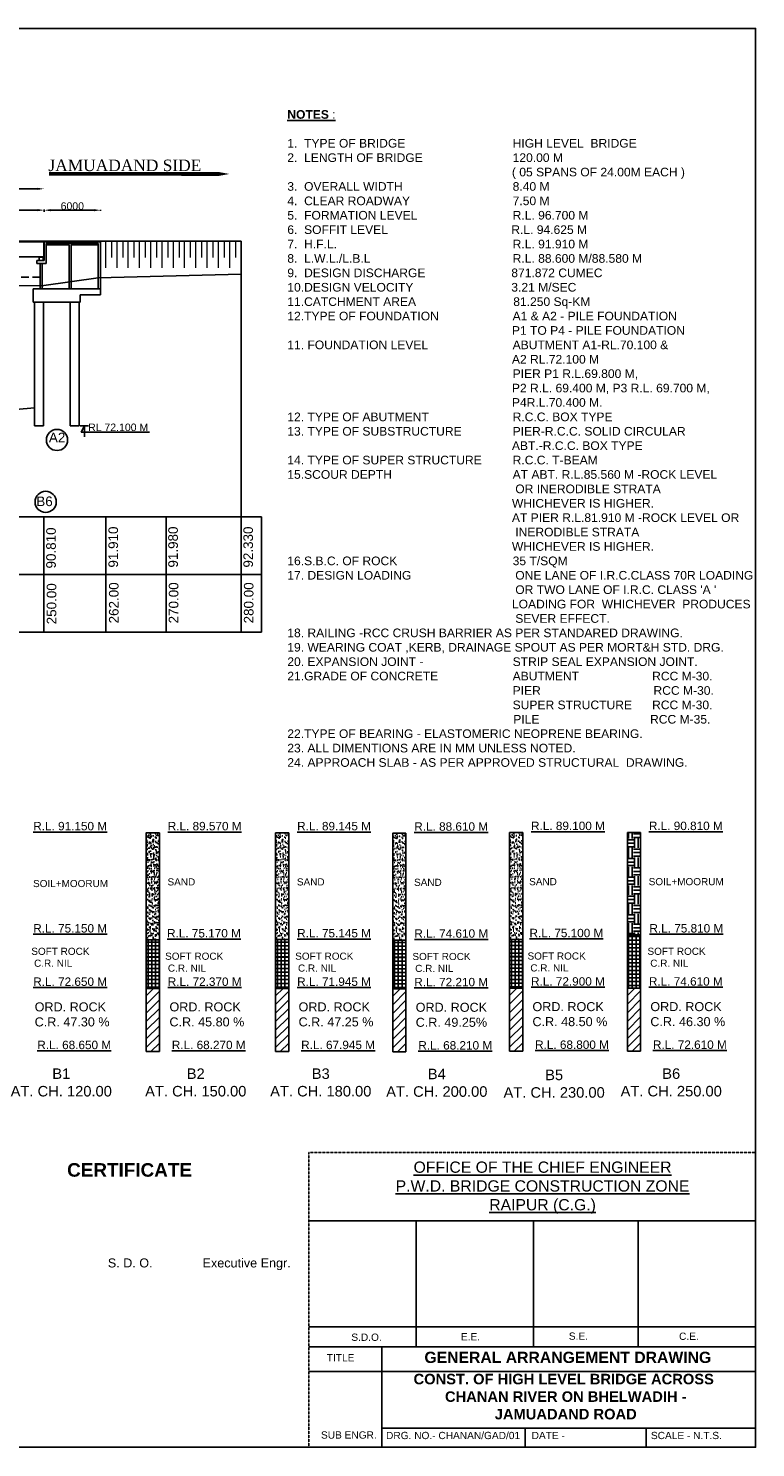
# Model space of a CAD drawing. Header units: inches. Extents: x 4599583 to 15517275, y 2817812 to 28133222499.
# Tile 6 of 95: x 13882273 to 13979091, y 2823126 to 3012058. Entities that reach past the tile are written whole.
import ezdxf

# ---------------------------------------------------------------- set-up
doc = ezdxf.new("R2010")
doc.units = ezdxf.units.IN
doc.header["$MEASUREMENT"] = 0
doc.linetypes.add('DASHED', pattern=[0.75, 0.5, -0.25])
doc.layers.add('STR', color=7, linetype='Continuous', lineweight=25)
doc.layers.add('SYM', color=8, linetype='Continuous', lineweight=5)
doc.styles.add('ROMANS', font='arial.ttf')
doc.styles.get("Standard").update_dxf_attribs({"font": 'arial.ttf'})
doc.styles.add('style1', font='arial.ttf')
doc.dimstyles.new('ROMANS', dxfattribs={"dimtxt": 1000, "dimasz": 850, "dimexe": 100, "dimexo": 100, "dimgap": 25, "dimtad": 1, "dimdec": 0, "dimzin": 9, "dimdsep": 46, "dimtxsty": 'ROMANS', "dimcen": 325, "dimclrd": 4, "dimclre": 4, "dimclrt": 6, "dimadec": 0, "dimazin": 0, "dimtfac": 1, "dimtdec": 0, "dimtmove": 0, "dimatfit": 3, "dimfxl": 1, "dimtolj": 1, "dimtzin": 9, "dimarcsym": 0})

# ---------------------------------------------------------------- blocks, each defined once
blk = doc.blocks.new('*D238')
at = {"lineweight": -2, "ltscale": 800, "transparency": 16777216}
for p, q in [((13764350, 2988615), (13764350, 2990796)), ((13883500, 2990696), (13765200, 2990696))]:
    blk.add_line(p, q, dxfattribs=at)
at = {"ltscale": 800, "transparency": 16777216}
for points in [[(13765200, 2990837), (13765200, 2990554), (13764350, 2990696)], [(13883500, 2990837), (13883500, 2990554), (13884350, 2990696)]]:
    blk.add_solid(points, dxfattribs=at)
at = {"layer": 'Defpoints', "color": 0, "ltscale": 800, "transparency": 16777216}
for p in [(13764350, 2990696), (13884350, 2990696), (13764350, 2988515)]:
    blk.add_point(p, dxfattribs=at)
at = {"color": 6, "ltscale": 800, "transparency": 16777216, "insert": (13824350, 2991574), "char_height": 1000, "attachment_point": 5, "style": 'ROMANS'}
blk.add_mtext('\\A1;{\\H1.3x;\\C256;TOTAL LENGTH OF BRIDGE BETWEEN FACE OF DIRT WALL 120.000 M (5 SPANS @ 24.000 M. C/C EACH)\\H0.92308x;\\C6; }', dxfattribs=at)
blk = doc.blocks.new('*D239')
at = {"lineweight": -2, "ltscale": 800, "transparency": 16777216}
for p, q in [((13860350, 2987860), (13860350, 2987960)), ((13861200, 2987860), (13883520, 2987860)), ((13884370, 2987860), (13884370, 2987960))]:
    blk.add_line(p, q, dxfattribs=at)
at = {"ltscale": 800, "transparency": 16777216}
for points in [[(13861200, 2988002), (13861200, 2987719), (13860350, 2987860)], [(13883520, 2988002), (13883520, 2987719), (13884370, 2987860)]]:
    blk.add_solid(points, dxfattribs=at)
at = {"layer": 'Defpoints', "color": 0, "ltscale": 800, "transparency": 16777216}
for p in [(13860350, 2987801), (13884370, 2987860), (13884370, 2987801)]:
    blk.add_point(p, dxfattribs=at)
at = {"color": 6, "ltscale": 800, "transparency": 16777216, "insert": (13872360, 2988396), "char_height": 1000, "attachment_point": 5, "style": 'ROMANS'}
blk.add_mtext('\\A1;{\\C7;24000}', dxfattribs=at)
blk = doc.blocks.new('*D240')
at = {"lineweight": -2, "ltscale": 800, "transparency": 16777216}
for p, q in [((13884370, 2987856), (13884370, 2987756)), ((13885220, 2987856), (13891020, 2987856)), ((13891870, 2987856), (13891870, 2987756))]:
    blk.add_line(p, q, dxfattribs=at)
at = {"ltscale": 800, "transparency": 16777216}
for points in [[(13885220, 2987997), (13885220, 2987714), (13884370, 2987856)], [(13891020, 2987997), (13891020, 2987714), (13891870, 2987856)]]:
    blk.add_solid(points, dxfattribs=at)
at = {"layer": 'Defpoints', "color": 0, "ltscale": 800, "transparency": 16777216}
for p in [(13884370, 2987860), (13891870, 2987860), (13891870, 2987856)]:
    blk.add_point(p, dxfattribs=at)
at = {"color": 6, "ltscale": 800, "transparency": 16777216, "insert": (13888120, 2988391), "char_height": 1000, "attachment_point": 5, "style": 'ROMANS'}
blk.add_mtext('\\A1;{\\C7;6000}', dxfattribs=at)

msp = doc.modelspace()

# ---------------------------------------------------------------- hatches: boundary and pattern name
h = msp.add_hatch()
h.set_pattern_fill('ANGLE', color=256, scale=150, style=0)
h.set_pattern_definition([(180, (13567852.555, 3527329.825), (0, 41.25), [30, -11.25]), (90, (13567852.555, 3527329.825), (41.25, 2e-15), [30, -11.25])])
h.paths.add_polyline_path([(13884095.273, 2981651.846), (13884095.273, 2981591.846), (13883970.273, 2981591.846), (13883970.273, 2981651.846)])
h.paths.add_polyline_path([(13883970.273, 2981651.846), (13883970.273, 2981591.846), (13883845.273, 2981591.846), (13883845.273, 2981651.846)])
at = {"ltscale": 800}
h = msp.add_hatch(dxfattribs=at)
h.set_pattern_fill('AR-SAND', color=0, scale=300, style=0)
h.set_pattern_definition([(37.5, (11706449.45, 2533577.13), (-18.89801, 578.04713), [0, -456, 0, -510, 0, -487.5]), (7.5, (11706449.45, 2533577.1), (530.933, 846.64382), [0, -246, 0, -411, 0, -157.5]), (327.5, (11706080.45, 2533577.13), (934.24256, 1.69772), [0, -150, 0, -540, 0, -705]), (317.5, (11706080.45, 2533577.1), (901.83798, 263.30267), [0, -75, 0, -354, 0, -405])])
h.paths.add_polyline_path([(13899715.737, 2904990.301), (13897965.739, 2904987.676), (13897967.679, 2890743.754), (13899717.677, 2890743.754)])
h = msp.add_hatch(dxfattribs=at)
h.set_pattern_fill('AR-SAND', color=0, scale=300, style=0)
h.set_pattern_definition([(37.5, (11723675.63, 2533577.13), (-18.89801, 578.04713), [0, -456, 0, -510, 0, -487.5]), (7.5, (11723675.6, 2533577.1), (530.933, 846.64382), [0, -246, 0, -411, 0, -157.5]), (327.5, (11723306.63, 2533577.13), (934.24256, 1.69772), [0, -150, 0, -540, 0, -705]), (317.5, (11723306.6, 2533577.1), (901.83798, 263.30267), [0, -75, 0, -354, 0, -405])])
h.paths.add_polyline_path([(13916941.918, 2904990.301), (13915191.92, 2904987.676), (13915193.86, 2890743.754), (13916943.858, 2890743.754)])
h = msp.add_hatch(dxfattribs=at)
h.set_pattern_fill('AR-SAND', color=0, scale=300, style=0)
h.set_pattern_definition([(37.5, (11739269.26, 2533523.13), (-18.89801, 578.04713), [0, -456, 0, -510, 0, -487.5]), (7.5, (11739269.26, 2533523.1), (530.933, 846.64382), [0, -246, 0, -411, 0, -157.5]), (327.5, (11738900.26, 2533523.13), (934.24256, 1.69772), [0, -150, 0, -540, 0, -705]), (317.5, (11738900.3, 2533523.1), (901.83798, 263.30267), [0, -75, 0, -354, 0, -405])])
h.paths.add_polyline_path([(13932535.551, 2904936.309), (13930785.553, 2904933.684), (13930787.493, 2890689.762), (13932537.491, 2890689.762)])
h = msp.add_hatch(dxfattribs=at)
h.set_pattern_fill('AR-SAND', color=0, scale=300, style=0)
h.set_pattern_definition([(37.5, (11754814.8, 2533611.35), (-18.89801, 578.04713), [0, -456, 0, -510, 0, -487.5]), (7.5, (11754814.8, 2533611.35), (530.933, 846.64382), [0, -246, 0, -411, 0, -157.5]), (327.5, (11754445.8, 2533611.35), (934.24256, 1.69772), [0, -150, 0, -540, 0, -705]), (317.5, (11754445.8, 2533611.35), (901.83798, 263.30267), [0, -75, 0, -354, 0, -405])])
h.paths.add_polyline_path([(13948081.08, 2905024.527), (13946331.082, 2905021.902), (13946333.021, 2890777.979), (13948083.019, 2890777.979)])
h = msp.add_hatch(dxfattribs=at)
h.set_pattern_fill('EARTH', scale=5000, style=0)
h.set_pattern_definition([(0, (-807189.3, 459361), (1250, 1250), [1250, -1250]), (0, (-807189.3, 459829.7), (1250, 1250), [1250, -1250]), (0, (-807189.3, 460298.5), (1250, 1250), [1250, -1250]), (90, (-807033.1, 460454.7), (-1250, 1250), [1250, -1250]), (90, (-806564.3, 460454.7), (-1250, 1250), [1250, -1250]), (90, (-806095.6, 460454.7), (-1250, 1250), [1250, -1250])])
h.paths.add_polyline_path([(13963776.401, 2905032.669), (13962026.403, 2905030.044), (13962035.957, 2891407), (13963785.955, 2891407)])
h = msp.add_hatch(dxfattribs=at)
h.set_pattern_fill('NET', scale=4000, style=0)
h.set_pattern_definition([(0, (-927796.63, 62426.1), (0, 500), []), (90, (-927796.63, 62426.1), (-500, 3e-14), [])])
h.paths.add_polyline_path([(13897967.679, 2884258.8), (13899717.677, 2884258.8), (13899717.677, 2890743.754), (13897967.679, 2890743.754)])
h = msp.add_hatch(dxfattribs=at)
h.set_pattern_fill('NET', scale=4000, style=0)
h.set_pattern_definition([(0, (-910570.45, 62426.1), (0, 500), []), (90, (-910570.45, 62426.1), (-500, 3e-14), [])])
h.paths.add_polyline_path([(13915193.86, 2884258.8), (13916943.858, 2884258.8), (13916943.858, 2890743.754), (13915193.86, 2890743.754)])
h = msp.add_hatch(dxfattribs=at)
h.set_pattern_fill('NET', scale=4000, style=0)
h.set_pattern_definition([(0, (-894976.8, 62372.1), (0, 500), []), (90, (-894976.8, 62372.1), (-500, 3e-14), [])])
h.paths.add_polyline_path([(13930787.493, 2884204.808), (13932537.491, 2884204.808), (13932537.491, 2890689.762), (13930787.493, 2890689.762)])
h = msp.add_hatch(dxfattribs=at)
h.set_pattern_fill('NET', scale=4000, style=0)
h.set_pattern_definition([(0, (-879431.3, 62460.3), (0, 500), []), (90, (-879431.3, 62460.3), (-500, 3e-14), [])])
h.paths.add_polyline_path([(13946333.021, 2884293.025), (13948083.019, 2884293.025), (13948083.019, 2890777.979), (13946333.021, 2890777.979)])
h = msp.add_hatch(dxfattribs=at)
h.set_pattern_fill('NET', scale=4000, style=0)
h.set_pattern_definition([(0, (-845832.14, 56158), (0, 500), []), (90, (-845832.14, 56158), (-500, 3e-14), [])])
h.paths.add_polyline_path([(13963776.401, 2891406.988), (13962026.403, 2891406.988), (13962026.403, 2884293.025), (13963776.401, 2884293.025)])
h = msp.add_hatch(dxfattribs=at)
h.set_pattern_fill('ANSI31', color=0, scale=6500, style=0)
h.set_pattern_definition([(45, (11706451.4, 2523348.25), (-574.52426, 574.52426), [])])
h.paths.add_polyline_path([(13899717.677, 2881907.664, -0.0395245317), (13897967.679, 2882046.216), (13897967.679, 2875858.8), (13899717.677, 2875858.8)])
h.paths.add_polyline_path([(13899717.677, 2884258.8), (13897967.679, 2884258.8), (13897967.679, 2882046.216, 0.0395245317), (13899717.677, 2881907.664)])
h = msp.add_hatch(dxfattribs=at)
h.set_pattern_fill('ANSI31', color=0, scale=6500, style=0)
h.set_pattern_definition([(45, (11723677.6, 2523348.25), (-574.52426, 574.52426), [])])
h.paths.add_polyline_path([(13916943.858, 2881907.664, -0.0395245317), (13915193.86, 2882046.216), (13915193.86, 2875858.8), (13916943.858, 2875858.8)])
h.paths.add_polyline_path([(13916943.858, 2884258.8), (13915193.86, 2884258.8), (13915193.86, 2882046.216, 0.0395245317), (13916943.858, 2881907.664)])
h = msp.add_hatch(dxfattribs=at)
h.set_pattern_fill('ANSI31', color=0, scale=6500, style=0)
h.set_pattern_definition([(45, (11739271.2, 2523294.26), (-574.52426, 574.52426), [])])
h.paths.add_polyline_path([(13932537.491, 2881853.672, -0.0395245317), (13930787.493, 2881992.224), (13930787.493, 2875804.808), (13932537.491, 2875804.808)])
h.paths.add_polyline_path([(13932537.491, 2884204.808), (13930787.493, 2884204.808), (13930787.493, 2881992.224, 0.0395245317), (13932537.491, 2881853.672)])
h = msp.add_hatch(dxfattribs=at)
h.set_pattern_fill('ANSI31', color=0, scale=6500, style=0)
h.set_pattern_definition([(45, (11754816.7, 2523382.5), (-574.52426, 574.52426), [])])
h.paths.add_polyline_path([(13948083.019, 2881941.89, -0.0395245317), (13946333.021, 2882080.442), (13946333.021, 2875893.025), (13948083.019, 2875893.025)])
h.paths.add_polyline_path([(13948083.019, 2884293.025), (13946333.021, 2884293.025), (13946333.021, 2882080.442, 0.0395245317), (13948083.019, 2881941.89)])
h = msp.add_hatch(dxfattribs=at)
h.set_pattern_fill('ANSI31', color=0, scale=6500, style=0)
h.set_pattern_definition([(45, (11770510.1, 2523382.5), (-574.52426, 574.52426), [])])
h.paths.add_polyline_path([(13963776.401, 2881941.89, -0.0395245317), (13962026.403, 2882080.442), (13962026.403, 2875893.025), (13963776.401, 2875893.025)])
h.paths.add_polyline_path([(13963776.401, 2884293.025), (13962026.403, 2884293.025), (13962026.403, 2882080.442, 0.0395245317), (13963776.401, 2881941.89)])

# ---------------------------------------------------------------- linework, layer by layer
for p, q in [((13884370.273, 2987757.12), (13884370.273, 2987653.299)), ((13891870.273, 2987855.78), (13891870.273, 2987905.445)), ((13884370.273, 2983726.846), (13891870.273, 2983726.846)), ((13884370.273, 2981151.846), (13884370.273, 2983651.846)), ((13910600.879, 2983726.846), (13910600.879, 2947026.846)), ((13874350.273, 2977726.846), (13884350.273, 2977836.846)), ((13874350.273, 2977726.846), (13884350.273, 2977836.846)), ((13884350.273, 2977836.846), (13891570.273, 2978829.596))]:
    msp.add_line(p, q, dxfattribs=at)
for p, q in [((13764390.273, 2983726.846), (13884330.273, 2983726.846)), ((13764390.273, 2983651.846), (13884330.273, 2983651.846)), ((13788390.273, 2983726.846), (13884330.273, 2983726.846)), ((13788390.273, 2983651.846), (13884330.273, 2983651.846)), ((13812390.273, 2983726.846), (13884330.273, 2983726.846)), ((13812390.273, 2983651.846), (13884330.273, 2983651.846)), ((13836390.273, 2983726.846), (13884330.273, 2983726.846)), ((13836390.273, 2983651.846), (13884330.273, 2983651.846)), ((13884330.273, 2983651.846), (13884330.273, 2983726.846)), ((13884330.273, 2983651.846), (13884330.273, 2983726.846)), ((13884330.273, 2983651.846), (13884330.273, 2981651.846)), ((13884330.273, 2983651.846), (13884330.273, 2981651.846)), ((13884370.273, 2983651.846), (13884370.273, 2983726.846)), ((13884370.273, 2983726.846), (13891870.273, 2983726.846)), ((13884370.273, 2983726.846), (13884370.273, 2981151.846)), ((13884370.273, 2983651.846), (13884370.273, 2981651.846)), ((13884370.273, 2983651.846), (13891870.273, 2983651.846)), ((13884620.273, 2980751.846), (13884620.273, 2983401.846)), ((13884620.273, 2983401.846), (13891570.273, 2983401.846)), ((13884620.273, 2983251.846), (13887720.273, 2983251.846)), ((13887720.273, 2977406.846), (13887720.273, 2983251.846)), ((13887970.273, 2983251.846), (13891570.273, 2983251.846)), ((13887970.273, 2977406.846), (13887970.273, 2983251.846)), ((13891570.273, 2977406.846), (13891570.273, 2983401.846)), ((13891870.273, 2983726.846), (13891870.273, 2977406.846)), ((13883695.273, 2981151.846), (13883695.273, 2981591.846)), ((13883695.273, 2981591.846), (13884245.273, 2981591.846)), ((13883845.273, 2981591.846), (13883845.273, 2981651.846)), ((13884095.273, 2981591.846), (13884095.273, 2981651.846)), ((13884245.273, 2981591.846), (13884245.273, 2981151.846)), ((13884330.273, 2981651.846), (13884370.273, 2981651.846)), ((13884268.441, 2981151.846), (13883418.441, 2981151.846)), ((13883418.441, 2981151.846), (13883418.441, 2980751.846)), ((13884370.273, 2981151.846), (13883418.441, 2981151.846)), ((13883820.273, 2980751.846), (13883820.273, 2977406.846)), ((13884120.273, 2980751.846), (13884120.273, 2977406.846)), ((13889183.312, 2959137.721), (13890288.985, 2959137.721)), ((13913294.81, 2947026.846), (13724350.273, 2947026.846)), ((13913294.81, 2939346.846), (13724350.273, 2939346.846)), ((13913294.81, 2931666.846), (13724350.273, 2931666.846))]:
    msp.add_line(p, q)
at = {"color": 0, "ltscale": 800}
for p, q in [((13910600.879, 2983726.846), (13891870.273, 2983726.846)), ((13910600.879, 2979356.846), (13891570.273, 2978829.596)), ((13910600.879, 2947026.846), (13910600.879, 2979356.846)), ((13883070.273, 2959136.846), (13884270.273, 2959136.846)), ((13887820.273, 2959136.846), (13889020.273, 2959136.846)), ((13915191.92, 2904987.676), (13915193.86, 2885658.907)), ((13930785.553, 2904933.684), (13930787.493, 2885604.915)), ((13946331.082, 2905021.902), (13946333.021, 2885693.133)), ((13962024.463, 2905021.902), (13962026.403, 2885693.133)), ((13897967.679, 2894758.8), (13897967.679, 2888458.8)), ((13899717.677, 2875858.8), (13899717.677, 2894761.425)), ((13899717.677, 2875858.8), (13899717.677, 2894761.28)), ((13916943.858, 2875858.8), (13916943.858, 2894761.28)), ((13932537.491, 2875804.808), (13932537.491, 2894707.288)), ((13948083.019, 2875893.025), (13948083.019, 2894795.505)), ((13963776.401, 2875893.025), (13963776.401, 2894795.505)), ((13915193.35, 2890748.364), (13916943.348, 2890748.364)), ((13930786.983, 2890685.134), (13932536.981, 2890685.134)), ((13946332.514, 2890751.489), (13948082.512, 2890751.489)), ((13963776.401, 2891408.129), (13962026.403, 2891405.846)), ((13962026.403, 2891406.988), (13963776.401, 2891406.988)), ((13897967.679, 2888458.997), (13899717.677, 2888458.997)), ((13897967.679, 2888458.8), (13899717.677, 2888458.8)), ((13897967.679, 2888458.8), (13897967.679, 2884258.8)), ((13915193.86, 2888458.997), (13916943.858, 2888458.997)), ((13930787.493, 2888405.005), (13932537.491, 2888405.005)), ((13946333.021, 2888493.222), (13948083.019, 2888493.222)), ((13915193.86, 2886358.997), (13915193.86, 2880058.8)), ((13930787.493, 2886305.005), (13930787.493, 2880004.808)), ((13946333.021, 2886393.222), (13946333.021, 2880093.025)), ((13962026.403, 2886393.222), (13962026.403, 2880093.025)), ((13897967.679, 2884258.8), (13897967.679, 2875858.8)), ((13897967.679, 2884258.8), (13899717.677, 2884258.8)), ((13915193.86, 2884258.8), (13916943.858, 2884258.8)), ((13930787.493, 2884204.808), (13932537.491, 2884204.808)), ((13946333.021, 2884293.025), (13948083.019, 2884293.025)), ((13962026.403, 2884293.025), (13963776.401, 2884293.025)), ((13915193.86, 2880058.8), (13915193.86, 2875858.8)), ((13930787.493, 2880004.808), (13930787.493, 2875804.808)), ((13946333.021, 2880093.025), (13946333.021, 2875893.025)), ((13962026.403, 2880093.025), (13962026.403, 2875893.025)), ((13897967.679, 2875858.8), (13899717.677, 2875858.8)), ((13915193.86, 2875858.8), (13916943.858, 2875858.8)), ((13930787.493, 2875804.808), (13932537.491, 2875804.808)), ((13946333.021, 2875893.025), (13948083.019, 2875893.025)), ((13962026.403, 2875893.025), (13963776.401, 2875893.025))]:
    msp.add_line(p, q, dxfattribs=at)
at = {"color": 7, "ltscale": 800}
for p, q in [((13764390.273, 2981651.846), (13884330.273, 2981651.846)), ((13884620.273, 2980751.846), (13883418.441, 2980751.846)), ((13884350.273, 2977836.846), (13891570.273, 2978829.596)), ((13891870.273, 2977406.846), (13891870.273, 2976606.846)), ((13884350.273, 2947026.846), (13884350.273, 2931666.846)), ((13892600.879, 2947026.846), (13892600.879, 2931666.846)), ((13900600.879, 2947026.846), (13900600.879, 2931666.846)), ((13910600.879, 2947026.846), (13910600.879, 2931666.846)), ((13913294.81, 2947026.846), (13913294.81, 2931666.846)), ((13899717.677, 2904987.676), (13897965.739, 2904987.676)), ((13897965.739, 2904987.676), (13897967.679, 2894758.8)), ((13899717.677, 2894761.28), (13899717.677, 2904987.676)), ((13916943.858, 2904987.676), (13915191.92, 2904987.676)), ((13916943.858, 2894761.28), (13916943.858, 2904987.676)), ((13932537.491, 2904933.684), (13930785.553, 2904933.684)), ((13932537.491, 2894707.288), (13932537.491, 2904933.684)), ((13948083.019, 2905021.902), (13946331.082, 2905021.902)), ((13948083.019, 2894795.505), (13948083.019, 2905021.902)), ((13963776.401, 2905021.902), (13962024.463, 2905021.902)), ((13963776.401, 2894795.505), (13963776.401, 2905021.902)), ((13899717.677, 2898697.872), (13899722.812, 2894761.287)), ((13915192.947, 2894761.11), (13915187.811, 2898697.864)), ((13916943.858, 2898697.872), (13916948.994, 2894761.287)), ((13930786.58, 2894707.118), (13930781.444, 2898643.872)), ((13932537.491, 2898643.88), (13932542.627, 2894707.294)), ((13946332.108, 2894795.336), (13946326.972, 2898732.09)), ((13948083.019, 2898732.098), (13948088.155, 2894795.512)), ((13962025.49, 2894795.336), (13962020.354, 2898732.09)), ((13963776.401, 2898732.098), (13963781.537, 2894795.512)), ((13897967.679, 2890743.754), (13899717.677, 2890743.754))]:
    msp.add_line(p, q, dxfattribs=at)
at = {"linetype": 'DASHED', "ltscale": 2000}
msp.add_line((13883820.273, 2978936.846), (13764900.273, 2978936.846), dxfattribs=at)
at = {"color": 1, "ltscale": 800}
msp.add_line((13883070.273, 2961527.406), (13864350.273, 2959926.846), dxfattribs=at)
at = {"color": 0, "linetype": 'DASHED', "ltscale": 10}
for p, q in [((13919601.539, 2823126.026), (13919601.539, 2862393.261)), ((13919601.539, 2862393.261), (13979091.072, 2862393.261))]:
    msp.add_line(p, q, dxfattribs=at)
at = {"color": 0, "ltscale": 800}
msp.add_lwpolyline([(13701345.841, 3012057.878), (13979091.072, 3012057.878), (13979091.072, 2823168.098), (13701345.841, 2823168.098)], close=True, dxfattribs=at)
msp.add_lwpolyline([(13885029.98, 2992708.989, 504, 504, 0), (13905121.407, 2992677.162, 1440, 0, 0), (13909048.287, 2992677.162, 0, 0, 0)], format="xyseb")
msp.add_lwpolyline([(13898416.045, 2958318.783), (13889300.902, 2958318.783), (13889736.148, 2959137.721), (13889736.148, 2957691.258)])
at = {"color": 0}
for points in [[(13919601.539, 2853313.771), (13979091.072, 2853313.771)], [(13933917.505, 2853313.771), (13933917.505, 2836559.239)], [(13949524.19, 2853313.771), (13949524.19, 2836559.239)], [(13963458.899, 2853313.771), (13963458.899, 2836559.239)], [(13919601.539, 2839224.813), (13979091.072, 2839224.813)], [(13919601.539, 2836559.239), (13979091.072, 2836559.239)], [(13929307.79, 2836559.239), (13929307.79, 2823126.026)], [(13919601.539, 2833271.261), (13979091.072, 2833271.261)], [(13929307.79, 2825728.243), (13979091.072, 2825728.243)], [(13948405.218, 2825728.243), (13948405.218, 2823126.026)], [(13964536.989, 2825728.243), (13964536.989, 2823126.026)]]:
    msp.add_lwpolyline(points, dxfattribs=at)
at = {"ltscale": 2}
for centre in [(13886084.448, 2957272.917), (13884577.3, 2949023.988)]:
    msp.add_circle(centre, 1409.202, dxfattribs=at)
at = {"layer": 'STR', "color": 0, "ltscale": 1000}
for p, q in [((13882920.273, 2975606.846), (13882920.273, 2977406.846)), ((13882920.273, 2977406.846), (13885411.562, 2977406.846)), ((13885370.273, 2977406.846), (13891870.273, 2977406.846)), ((13889170.273, 2976606.846), (13889170.273, 2975606.846)), ((13889170.273, 2976606.846), (13891870.273, 2976606.846)), ((13889170.273, 2975606.846), (13882920.273, 2975606.846))]:
    msp.add_line(p, q, dxfattribs=at)
at = {"layer": 'STR', "color": 0}
for p, q in [((13884120.273, 2977406.846), (13885767.579, 2977406.846)), ((13883070.273, 2959136.846), (13883070.273, 2975606.846)), ((13884270.273, 2975606.846), (13884270.273, 2959136.846)), ((13887820.273, 2959136.846), (13887820.273, 2975606.846)), ((13889020.273, 2975606.846), (13889020.273, 2959136.846))]:
    msp.add_line(p, q, dxfattribs=at)
at = {"layer": 'SYM', "color": 0}
for p, q in [((13891870.273, 2981546.748), (13891870.273, 2983726.846)), ((13892577.864, 2981546.748), (13892577.864, 2983726.846)), ((13892577.864, 2981546.748), (13892577.864, 2983726.846)), ((13892577.864, 2981546.748), (13892577.864, 2983726.846)), ((13893370.273, 2981546.748), (13893370.273, 2983726.846)), ((13894077.864, 2981546.748), (13894077.864, 2983726.846)), ((13894870.273, 2981546.748), (13894870.273, 2983726.846)), ((13895577.864, 2981546.748), (13895577.864, 2983726.846)), ((13895577.864, 2981546.748), (13895577.864, 2983726.846)), ((13896370.273, 2981546.748), (13896370.273, 2983726.846)), ((13896370.273, 2981546.748), (13896370.273, 2983726.846)), ((13897077.864, 2981546.748), (13897077.864, 2983726.846)), ((13897077.864, 2981546.748), (13897077.864, 2983726.846)), ((13897870.273, 2981546.748), (13897870.273, 2983726.846)), ((13898577.864, 2981546.748), (13898577.864, 2983726.846)), ((13898577.864, 2981546.748), (13898577.864, 2983726.846)), ((13898577.864, 2981546.748), (13898577.864, 2983726.846)), ((13899370.273, 2981546.748), (13899370.273, 2983726.846)), ((13900077.864, 2981546.748), (13900077.864, 2983726.846)), ((13900870.273, 2981546.748), (13900870.273, 2983726.846)), ((13901577.864, 2981546.748), (13901577.864, 2983726.846)), ((13901577.864, 2981546.748), (13901577.864, 2983726.846)), ((13902370.273, 2981546.748), (13902370.273, 2983726.846)), ((13903077.864, 2981546.748), (13903077.864, 2983726.846)), ((13903870.273, 2981546.748), (13903870.273, 2983726.846)), ((13904577.864, 2981546.748), (13904577.864, 2983726.846)), ((13905370.273, 2981546.748), (13905370.273, 2983726.846)), ((13906077.864, 2981546.748), (13906077.864, 2983726.846)), ((13906077.864, 2981546.748), (13906077.864, 2983726.846)), ((13906870.273, 2981546.748), (13906870.273, 2983726.846)), ((13907577.864, 2981546.748), (13907577.864, 2983726.846)), ((13908370.273, 2981546.748), (13908370.273, 2983726.846)), ((13908370.273, 2981546.748), (13908370.273, 2983726.846)), ((13909077.864, 2980187.647), (13909077.864, 2983726.846)), ((13909870.273, 2981546.748), (13909870.273, 2983726.846)), ((13892577.864, 2980187.647), (13892577.864, 2981546.748)), ((13892577.864, 2980187.647), (13892577.864, 2981546.748)), ((13892577.864, 2980187.647), (13892577.864, 2981546.748)), ((13894077.864, 2980187.647), (13894077.864, 2981546.748)), ((13895577.864, 2980187.647), (13895577.864, 2981546.748)), ((13895577.864, 2980187.647), (13895577.864, 2981546.748)), ((13897077.864, 2980187.647), (13897077.864, 2981546.748)), ((13897077.864, 2980187.647), (13897077.864, 2981546.748)), ((13898577.864, 2980187.647), (13898577.864, 2981546.748)), ((13898577.864, 2980187.647), (13898577.864, 2981546.748)), ((13898577.864, 2980187.647), (13898577.864, 2981546.748)), ((13900077.864, 2980187.647), (13900077.864, 2981546.748)), ((13901577.864, 2980187.647), (13901577.864, 2981546.748)), ((13901577.864, 2980187.647), (13901577.864, 2981546.748)), ((13903077.864, 2980187.647), (13903077.864, 2981546.748)), ((13904577.864, 2980187.647), (13904577.864, 2981546.748)), ((13906077.864, 2980187.647), (13906077.864, 2981546.748)), ((13906077.864, 2980187.647), (13906077.864, 2981546.748)), ((13907577.864, 2980187.647), (13907577.864, 2981546.748))]:
    msp.add_line(p, q, dxfattribs=at)

# ---------------------------------------------------------------- texts
at = {"color": 0}
for s, insert, char_height, width, attachment_point in [("\\pxsm1;{\\fArial|b1|i0|c0|p34;\\H1.2267x;\\L\\C256;NOTES \\fArial|b0|i0|c0|p34;:\\P\\P\\l1.  TYPE OF BRIDGE ^I^I^I^IHIGH LEVEL  BRIDGE  \\P2.  LENGTH OF BRIDGE^I^I^I^I120.00 M\\P                                                                   ( 05 SPANS OF 24.00M EACH ) \\P3.  OVERALL WIDTH  ^I^I^I^I8.40 M\\P4.  CLEAR ROADWAY                       ^I7.50 M\\P5.  FORMATION LEVEL      ^I^I^IR.L. 96.700 M\\P6.  SOFFIT LEVEL^I^I^I^I        R.L. 94.625 M\\P7.  H.F.L.                               ^I^I^IR.L. 91.910 M \\P8.  L.W.L./L.B.L                               ^I^IR.L. 88.600 M/88.580 M\\P9.  DESIGN DISCHARGE                 ^I        871.872 CUMEC\\P10.DESIGN VELOCITY ^I^I^I        3.21 M/SEC\\P11.CATCHMENT AREA                             81.250 Sq-KM\\P12.TYPE OF FOUNDATION                      A1 & A2 - PILE FOUNDATION\\P                                                                   P1 TO P4 - PILE FOUNDATION\\P11. FOUNDATION LEVEL      ^I^I^IABUTMENT A1-RL.70.100 & \\P                                                                   A2 RL.72.100 M\\P^I^I^I^I          ^I^I^IPIER P1 R.L.69.800 M,\\P                                                                   P2 R.L. 69.400 M, P3 R.L. 69.700 M,\\P                                                                   P4R.L.70.400 M.                                                                                                                                                                                                                           \\P12. TYPE OF ABUTMENT                     ^IR.C.C. BOX TYPE \\P13. TYPE OF SUBSTRUCTURE           ^IPIER-R.C.C. SOLID CIRCULAR\\P                                                                   ABT.-R.C.C. BOX TYPE                                                                \\P14. TYPE OF SUPER STRUCTURE     ^IR.C.C. T-BEAM  \\P15.SCOUR DEPTH                                  ^IAT ABT. R.L.85.560 M -ROCK LEVEL\\P                                                                    OR INERODIBLE STRATA                         \\P                                                                   WHICHEVER IS HIGHER.  \\P                                                                   AT PIER R.L.81.910 M -ROCK LEVEL OR\\P                                                                    INERODIBLE STRATA                 \\P                                                                   WHICHEVER IS HIGHER.  \\P16.S.B.C. OF ROCK                                ^I35 T/SQM\\P17. DESIGN LOADING                               ONE LANE OF I.R.C.CLASS 70R LOADING\\P                                                                    OR TWO LANE OF I.R.C. CLASS 'A '\\P                                                                   LOADING FOR  WHICHEVER  PRODUCES\\P                                                                    SEVER EFFECT.\\P18. RAILING -RCC CRUSH BARRIER AS PER STANDARED DRAWING.\\P19. WEARING COAT ,KERB, DRAINAGE SPOUT AS PER MORT&H STD. DRG.\\P20. EXPANSION JOINT -      ^I^I^ISTRIP SEAL EXPANSION JOINT.\\P21.GRADE OF CONCRETE ^I^I^IABUTMENT ^I^I        RCC M-30.\\P                                                ^I^I^IPIER ^I^I^I^IRCC M-30.\\P                                               ^I^I^ISUPER STRUCTURE      RCC M-30.\\P^I                                                           PILE                                 RCC M-35.\\P22.TYPE OF BEARING - ELASTOMERIC NEOPRENE BEARING. \\P23. ALL DIMENTIONS ARE IN MM UNLESS NOTED. \\P24. APPROACH SLAB - AS PER APPROVED STRUCTURAL  DRAWING.     \\H1.0435x;  \\H0.78125x;       \\C6;       \\C1;         }                                                   ", (13916745.667, 3001176.493), 937.5, 77672.84815, 1), ('{\\fTimes New Roman|b0|i0|c0|p18;JAMUADAND SIDE}', (13895117.921, 2994591.916), 1530, 39705.27594, 2), ('{\\LOFFICE OF THE CHIEF ENGINEER \\PP.W.D. BRIDGE CONSTRUCTION ZONE \\PRAIPUR (C.G.)}', (13950725.437, 2861211.089), 1500, 42337.30559, 2), ('S.D.O.', (13925267.124, 2838307.158), 966.1551, 3942.16306, 1), ('E.E.', (13939852.809, 2838366.437), 966.1551, 2442.84331, 1), ('S.E.', (13954221.644, 2838450.085), 966.1551, 2442.84331, 1), ('C.E.', (13968896.222, 2838437.837), 966.1551, 2517.31502, 1), ('{\\fArial|b1|i0|c0|p34;\\H1.0871x;GENERAL ARRANGEMENT DRAWING\\H0.91989x; }', (13954088.51, 2835892.572), 1379.83314, 40770.91868, 2), ('TITLE', (13922006.413, 2835579.275), 966.1551, 3611.9832, 1), ('\\pxsm1;{\\fArial|b1|i0|c0|p34;CONST. OF HIGH LEVEL BRIDGE ACROSS  CHANAN RIVER ON BHELWADIH - JAMUADAND ROAD}', (13953814.275, 2832950.446), 1400, 42529.42243, 2), ('SUB ENGR.', (13921225.133, 2825289.961), 966.1551, 7934.85599, 1), ('DRG. NO.- CHANAN/GAD/01', (13929887.899, 2825224.719), 966.15506, 17611.48186, 1), ('DATE - ', (13949274.435, 2825224.719), 966.1551, 11499.39363, 1), ('SCALE - N.T.S.', (13965149.929, 2825224.719), 966.15506, 9342.35032, 1)]:
    msp.add_mtext(s, dxfattribs=dict(at, insert=insert, char_height=char_height, width=width, attachment_point=attachment_point))
at = {"insert": (13898223.842, 2958436.92), "char_height": 1000, "width": 22831.61877, "attachment_point": 9}
msp.add_mtext('RL 72.100 M ', dxfattribs=at)
at = {"ltscale": 2, "char_height": 1280}
for s, insert, width, attachment_point in [('A2', (13885003.069, 2958234.784), 22774.73826, 1), ('B6', (13885513.724, 2949738.956), 22831.61877, 3)]:
    msp.add_mtext(s, dxfattribs=dict(at, insert=insert, width=width, attachment_point=attachment_point))
at = {"char_height": 1280, "attachment_point": 7, "rotation": 90, "style": 'style1'}
for s, insert, width in [('91.910', (13894227.512, 2940275.327), 15687.06101), ('91.980', (13902191.05, 2940275.327), 15687.06101), ('92.330', (13912191.05, 2940275.327), 15687.06101), ('90.810', (13885942.059, 2940154.873), 15687.06101), ('250.00', (13886011.775, 2932725.342), 33693.40527), ('262.00', (13894297.228, 2932845.796), 33693.40527), ('270.00', (13902260.767, 2932845.796), 33693.40527), ('280.00', (13912260.767, 2932845.796), 33693.40527)]:
    msp.add_mtext(s, dxfattribs=dict(at, insert=insert, width=width))
at = {"color": 0, "ltscale": 2, "attachment_point": 1}
for s, insert, char_height, width in [('{\\LR.L. 91.150 M}', (13882922.241, 2906420.418), 1120, 39955.33285), ('{\\LR.L. 89.570 M}', (13900828.006, 2906420.418), 1120, 39955.33285), ('{\\LR.L. 89.145 M}', (13918054.188, 2906420.418), 1120, 39955.33285), ('{\\LR.L. 88.610 M}', (13933647.821, 2906366.426), 1120, 39955.33285), ('{\\LR.L. 89.100 M}', (13949193.349, 2906454.643), 1120, 39955.33285), ('{\\LR.L. 90.810 M}', (13964886.731, 2906454.643), 1120, 39955.33285), ('SOIL+MOORUM', (13882891.096, 2898694.515), 950, 10302.41954), ('SAND', (13900796.86, 2898911.21), 950, 10302.41954), ('SAND', (13918023.042, 2898911.21), 950, 10302.41954), ('SAND', (13933616.675, 2898857.218), 950, 10302.41954), ('SAND', (13948943.185, 2898945.436), 950, 10302.41954), ('SOIL+MOORUM', (13964855.585, 2898945.436), 950, 10302.41954), ('{\\LR.L. 75.150 M}', (13882922.241, 2892812.676), 1120, 39955.33285), ('{\\LR.L. 75.810 M}', (13964954.475, 2892816.627), 1120, 39955.33285), ('{\\LR.L. 75.170 M}', (13900734.216, 2892161.932), 1120, 39955.33285), ('{\\LR.L. 75.145 M}', (13918056.947, 2892167.201), 1120, 39955.33285), ('{\\LR.L. 74.610 M}', (13933656.84, 2892125.706), 1120, 39955.33285), ('{\\LR.L. 75.100 M}', (13948987.649, 2892188.768), 1120, 39955.33285), ('SOFT ROCK \\P C.R. NIL', (13882661.659, 2889669.5), 950, 18730.12632), ('SOFT ROCK \\P C.R. NIL', (13900473.634, 2889018.756), 950, 18730.12632), ('SOFT ROCK \\P C.R. NIL', (13917796.365, 2889024.025), 950, 18730.12632), ('SOFT ROCK \\P C.R. NIL', (13933396.258, 2888982.53), 950, 18730.12632), ('SOFT ROCK \\P C.R. NIL', (13948727.067, 2889045.592), 950, 18730.12632), ('SOFT ROCK \\P C.R. NIL', (13964693.893, 2889673.451), 950, 18730.12632), ('{\\LR.L. 72.650 M}', (13882922.241, 2885711.929), 1120, 39955.33285), ('{\\LR.L. 72.370 M}', (13900828.006, 2885711.929), 1120, 39955.33285), ('{\\LR.L. 71.945 M}', (13918054.188, 2885711.929), 1120, 39955.33285), ('{\\LR.L. 72.210 M}', (13933647.821, 2885657.937), 1120, 39955.33285), ('{\\LR.L. 72.900 M}', (13949193.349, 2885746.155), 1120, 39955.33285), ('{\\LR.L. 74.610 M}', (13964886.731, 2885746.155), 1120, 39955.33285), ('ORD. ROCK\\PC.R. 47.30 %', (13883109.951, 2882397.248), 1200, 13186.99762), ('ORD. ROCK\\PC.R. 45.80 %', (13901053.486, 2882397.248), 1200, 13186.99762), ('ORD. ROCK\\PC.R. 47.25 %', (13918241.898, 2882397.248), 1200, 13186.99762), ('ORD. ROCK\\PC.R. 49.25%', (13933835.53, 2882343.256), 1200, 13186.99762), ('ORD. ROCK\\PC.R. 48.50 %', (13949381.059, 2882431.473), 1200, 13186.99762), ('ORD. ROCK\\PC.R. 46.30 %', (13965074.44, 2882431.473), 1200, 13186.99762), ('{\\LR.L. 68.650 M}', (13883461.728, 2877292.765), 1120, 39955.33285), ('{\\LR.L. 68.270 M}', (13901367.492, 2877292.765), 1120, 39955.33285), ('{\\LR.L. 67.945 M}', (13918593.674, 2877292.765), 1120, 39955.33285), ('{\\LR.L. 68.210 M}', (13934187.307, 2877238.773), 1120, 39955.33285), ('{\\LR.L. 68.800 M}', (13949732.835, 2877326.99), 1120, 39955.33285), ('{\\LR.L. 72.610 M}', (13965426.217, 2877326.99), 1120, 39955.33285), ('\\pxqc;B1\\PAT. CH. 120.00', (13879919.229, 2873606.853), 1400, 13463.44805), ('\\pxqc;B2\\PAT. CH. 150.00', (13897824.994, 2873606.853), 1400, 13463.44805), ('\\pxqc;B3\\PAT. CH. 180.00', (13914468.95, 2873606.853), 1400, 13463.44805), ('\\pxqc;B4\\PAT. CH. 200.00', (13929915.539, 2873564.293), 1400, 13463.44805), ('\\pxqc;B5\\PAT. CH. 230.00', (13944928.548, 2873441.548), 1400, 14678.95056), ('\\pxqc;B6\\PAT. CH. 250.00', (13960737.608, 2873612.906), 1400, 14236.8779)]:
    msp.add_mtext(s, dxfattribs=dict(at, insert=insert, char_height=char_height, width=width))
at = {"attachment_point": 3, "style": 'style1'}
for s, insert, char_height, width in [('\\pxql;{\\fArial|b1|i0|c0|p34;CERTIFICATE}', (13957335.504, 2860993.167), 1800, 69904.98837), ('\\pxql;S. D. O.', (13902906.713, 2848311.15), 1200, 10058.22479), ('\\pxql;Executive Engr.', (13917209.715, 2848311.149), 1200, 11748.5297)]:
    msp.add_mtext(s, dxfattribs=dict(at, insert=insert, char_height=char_height, width=width))

# ---------------------------------------------------------------- dimensions: what is measured, and where the dimension line sits
at = {"ltscale": 800}
for base, p1, p2, text, override, picture, middle in [((13764350.273, 2990695.795), (13884350.273, 2990695.795), (13764350.273, 2988515.264), '{\\H1.3x;\\C256;TOTAL LENGTH OF BRIDGE BETWEEN FACE OF DIRT WALL 120.000 M (5 SPANS @ 24.000 M. C/C EACH)\\H0.92308x;\\C6; }', {"dimclrd": 256, "dimclre": 256}, '*D238', (13824350.273, 2991573.865)), ((13884370.273, 2987860.169), (13860350.273, 2987800.885), (13884370.273, 2987800.885), '{\\C7;24000}', {"dimclrd": 256, "dimclre": 256, "dimfxl": 300, "dimfxlon": 1}, '*D239', (13872360.273, 2988395.742)), ((13891870.273, 2987855.78), (13884370.273, 2987860.169), (13891870.273, 2987860.169), '{\\C7;6000}', {"dimclrd": 256, "dimclre": 256, "dimfxl": 300, "dimfxlon": 1}, '*D240', (13888120.273, 2988391.353))]:
    dim = msp.add_linear_dim(base=base, p1=p1, p2=p2, text=text, dimstyle='ROMANS', override=override, dxfattribs=at)
    dim.commit()
    dim.dimension.update_dxf_attribs({"geometry": picture, "text_midpoint": middle})

doc.saveas('drawing.dxf')
